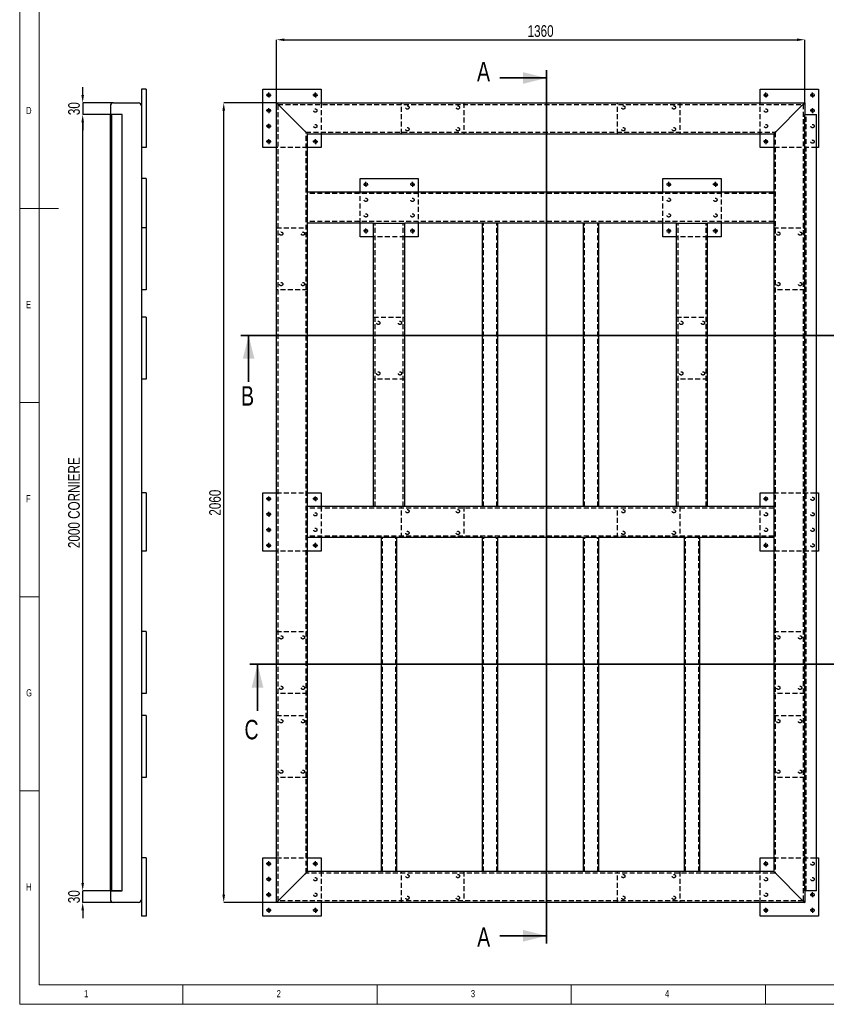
# Model space of a CAD drawing. Header units: millimetres. Extents: x 5 to 589, y 5 to 415.
# Tile 1 of 15: x 5 to 213, y 5 to 259. Entities that reach past the tile are written whole.
import ezdxf

# ---------------------------------------------------------------- set-up
doc = ezdxf.new("R2010")
doc.units = ezdxf.units.MM
doc.header["$PDSIZE"] = -1
doc.linetypes.add('CENTERX2', pattern=[20.32, 12.7, -2.54, 2.54, -2.54])
doc.linetypes.add('HIDDEN', pattern=[1.905, 1.27, -0.635])
for name, color, linetype in [('COTES', 1, 'Continuous'), ('NOTES', 6, 'Continuous'), ('TRAIT-MIXTES', 3, 'CENTERX2'), ('TRAIT-TIRET', 2, 'HIDDEN')]:
    doc.layers.add(name, color=color, linetype=linetype)
doc.layers.add('TRAIT-FORT', color=4, linetype='Continuous', lineweight=25)
doc.styles.add('SLDTEXTSTYLE0', font='TXT', dxfattribs={"width": 0.75})
doc.dimstyles.new('SLDDIMSTYLE0', dxfattribs={"dimtxt": 3, "dimasz": 2, "dimexe": 0, "dimexo": 0.0625, "dimgap": 0.75, "dimtad": 1, "dimlfac": 10, "dimrnd": 1e-09, "dimzin": 12, "dimdsep": 46, "dimtxsty": 'SLDTEXTSTYLE0', "dimsah": 1, "dimcen": 0.09, "dimadec": 0, "dimazin": 3, "dimtfac": 1, "dimtofl": 0, "dimtmove": 0, "dimatfit": 3, "dimfxl": 1, "dimfrac": 2, "dimtolj": 1, "dimtzin": 12, "dimarcsym": 0})
doc.dimstyles.new('SLDDIMSTYLE3', dxfattribs={"dimtxt": 3, "dimasz": 2, "dimexe": 0, "dimexo": 0.0625, "dimgap": 0.75, "dimtad": 1, "dimlfac": 10, "dimrnd": 1e-09, "dimzin": 12, "dimdsep": 46, "dimtxsty": 'SLDTEXTSTYLE0', "dimsah": 1, "dimcen": 0.09, "dimadec": 0, "dimazin": 3, "dimtfac": 1, "dimtmove": 0, "dimatfit": 0, "dimfxl": 1, "dimfrac": 2, "dimtolj": 1, "dimtzin": 12, "dimarcsym": 0})

# ---------------------------------------------------------------- blocks, each defined once
blk = doc.blocks.new('_D')
at = {"layer": 'COTES', "color": 0, "lineweight": -2, "transparency": 16777216}
for p, q in [((71.11, 237.29), (71.11, 253.47)), ((73.11, 253.47), (205.11, 253.47)), ((207.11, 237.29), (207.11, 253.47))]:
    blk.add_line(p, q, dxfattribs=at)
at = {"layer": 'COTES', "color": 0, "transparency": 16777216}
for points in [[(73.11, 253.81), (73.11, 253.14), (71.11, 253.47)], [(205.11, 253.81), (205.11, 253.14), (207.11, 253.47)]]:
    blk.add_solid(points, dxfattribs=at)
at = {"layer": 'Defpoints', "color": 0, "transparency": 16777216}
for p in [(207.11, 253.47), (71.11, 237.22), (207.11, 237.22)]:
    blk.add_point(p, dxfattribs=at)
at = {"layer": 'COTES', "color": 0, "transparency": 16777216, "insert": (139.11, 257.22), "char_height": 3, "attachment_point": 2, "style": 'SLDTEXTSTYLE0'}
blk.add_mtext('\\A1;1360', dxfattribs=at)
blk = doc.blocks.new('_D_1')
at = {"layer": 'COTES', "color": 0, "lineweight": -2, "transparency": 16777216}
for p, q in [((71.05, 237.22), (57.53, 237.22)), ((57.53, 33.22), (57.53, 235.22)), ((71.05, 31.22), (57.53, 31.22))]:
    blk.add_line(p, q, dxfattribs=at)
at = {"layer": 'COTES', "color": 0, "transparency": 16777216}
for points in [[(57.19, 235.22), (57.86, 235.22), (57.53, 237.22)], [(57.19, 33.22), (57.86, 33.22), (57.53, 31.22)]]:
    blk.add_solid(points, dxfattribs=at)
at = {"layer": 'Defpoints', "color": 0, "transparency": 16777216}
for p in [(57.53, 237.22), (71.11, 237.22), (71.11, 31.22)]:
    blk.add_point(p, dxfattribs=at)
at = {"layer": 'COTES', "color": 0, "transparency": 16777216, "insert": (53.78, 134.22), "char_height": 3, "attachment_point": 2, "rotation": 90, "style": 'SLDTEXTSTYLE0'}
blk.add_mtext('\\A1;2060', dxfattribs=at)
blk = doc.blocks.new('SW_CENTERMARKSYMBOL_0')
at = {"layer": 'TRAIT-MIXTES', "color": 0}
for p, q in [((-0.4, 0), (-0.625, 0)), ((0, 0), (-0.2, 0)), ((0, 0.4), (0, 0.625)), ((0, 0), (0, 0.2)), ((0, 0), (0, -0.2)), ((0, 0), (0.2, 0)), ((0.4, 0), (0.625, 0)), ((0, -0.4), (0, -0.625))]:
    blk.add_line(p, q, dxfattribs=at)
blk = doc.blocks.new('SW_CENTERMARKSYMBOL_1')
at = {"layer": 'TRAIT-MIXTES', "color": 0}
for p, q in [((-0.4, 0), (-0.625, 0)), ((0, 0), (-0.2, 0)), ((0, 0.4), (0, 0.625)), ((0, 0), (0, 0.2)), ((0, 0), (0, -0.2)), ((0, 0), (0.2, 0)), ((0.4, 0), (0.625, 0)), ((0, -0.4), (0, -0.625))]:
    blk.add_line(p, q, dxfattribs=at)
blk = doc.blocks.new('SW_CENTERMARKSYMBOL_2')
at = {"layer": 'TRAIT-MIXTES', "color": 0}
for p, q in [((-0.4, 0), (-0.625, 0)), ((0, 0), (-0.2, 0)), ((0, 0.4), (0, 0.625)), ((0, 0), (0, 0.2)), ((0, 0), (0, -0.2)), ((0, 0), (0.2, 0)), ((0.4, 0), (0.625, 0)), ((0, -0.4), (0, -0.625))]:
    blk.add_line(p, q, dxfattribs=at)
blk = doc.blocks.new('SW_CENTERMARKSYMBOL_3')
at = {"layer": 'TRAIT-MIXTES', "color": 0}
for p, q in [((-0.4, 0), (-0.625, 0)), ((0, 0), (-0.2, 0)), ((0, 0.4), (0, 0.625)), ((0, 0), (0, 0.2)), ((0, 0), (0, -0.2)), ((0, 0), (0.2, 0)), ((0.4, 0), (0.625, 0)), ((0, -0.4), (0, -0.625))]:
    blk.add_line(p, q, dxfattribs=at)
blk = doc.blocks.new('SW_CENTERMARKSYMBOL_4')
at = {"layer": 'TRAIT-MIXTES', "color": 0}
for p, q in [((-0.4, 0), (-0.625, 0)), ((0, 0), (-0.2, 0)), ((0, 0.4), (0, 0.625)), ((0, 0), (0, 0.2)), ((0, 0), (0, -0.2)), ((0, 0), (0.2, 0)), ((0.4, 0), (0.625, 0)), ((0, -0.4), (0, -0.625))]:
    blk.add_line(p, q, dxfattribs=at)
blk = doc.blocks.new('SW_CENTERMARKSYMBOL_5')
at = {"layer": 'TRAIT-MIXTES', "color": 0}
for p, q in [((-0.4, 0), (-0.625, 0)), ((0, 0), (-0.2, 0)), ((0, 0.4), (0, 0.625)), ((0, 0), (0, 0.2)), ((0, 0), (0, -0.2)), ((0, 0), (0.2, 0)), ((0.4, 0), (0.625, 0)), ((0, -0.4), (0, -0.625))]:
    blk.add_line(p, q, dxfattribs=at)
blk = doc.blocks.new('SW_CENTERMARKSYMBOL_6')
at = {"layer": 'TRAIT-MIXTES', "color": 0}
for p, q in [((-0.4, 0), (-0.625, 0)), ((0, 0), (-0.2, 0)), ((0, 0.4), (0, 0.625)), ((0, 0), (0, 0.2)), ((0, 0), (0, -0.2)), ((0, 0), (0.2, 0)), ((0.4, 0), (0.625, 0)), ((0, -0.4), (0, -0.625))]:
    blk.add_line(p, q, dxfattribs=at)
blk = doc.blocks.new('SW_CENTERMARKSYMBOL_7')
at = {"layer": 'TRAIT-MIXTES', "color": 0}
for p, q in [((-0.4, 0), (-0.625, 0)), ((0, 0), (-0.2, 0)), ((0, 0.4), (0, 0.625)), ((0, 0), (0, 0.2)), ((0, 0), (0, -0.2)), ((0, 0), (0.2, 0)), ((0.4, 0), (0.625, 0)), ((0, -0.4), (0, -0.625))]:
    blk.add_line(p, q, dxfattribs=at)
blk = doc.blocks.new('SW_CENTERMARKSYMBOL_8')
at = {"layer": 'TRAIT-MIXTES', "color": 0}
for p, q in [((-0.4, 0), (-0.625, 0)), ((0, 0), (-0.2, 0)), ((0, 0.4), (0, 0.625)), ((0, 0), (0, 0.2)), ((0, 0), (0, -0.2)), ((0, 0), (0.2, 0)), ((0.4, 0), (0.625, 0)), ((0, -0.4), (0, -0.625))]:
    blk.add_line(p, q, dxfattribs=at)
blk = doc.blocks.new('SW_CENTERMARKSYMBOL_9')
at = {"layer": 'TRAIT-MIXTES', "color": 0}
for p, q in [((-0.4, 0), (-0.625, 0)), ((0, 0), (-0.2, 0)), ((0, 0.4), (0, 0.625)), ((0, 0), (0, 0.2)), ((0, 0), (0, -0.2)), ((0, 0), (0.2, 0)), ((0.4, 0), (0.625, 0)), ((0, -0.4), (0, -0.625))]:
    blk.add_line(p, q, dxfattribs=at)
blk = doc.blocks.new('SW_CENTERMARKSYMBOL_10')
at = {"layer": 'TRAIT-MIXTES', "color": 0}
for p, q in [((-0.4, 0), (-0.625, 0)), ((0, 0), (-0.2, 0)), ((0, 0.4), (0, 0.625)), ((0, 0), (0, 0.2)), ((0, 0), (0, -0.2)), ((0, 0), (0.2, 0)), ((0.4, 0), (0.625, 0)), ((0, -0.4), (0, -0.625))]:
    blk.add_line(p, q, dxfattribs=at)
blk = doc.blocks.new('SW_CENTERMARKSYMBOL_11')
at = {"layer": 'TRAIT-MIXTES', "color": 0}
for p, q in [((-0.4, 0), (-0.625, 0)), ((0, 0), (-0.2, 0)), ((0, 0.4), (0, 0.625)), ((0, 0), (0, 0.2)), ((0, 0), (0, -0.2)), ((0, 0), (0.2, 0)), ((0.4, 0), (0.625, 0)), ((0, -0.4), (0, -0.625))]:
    blk.add_line(p, q, dxfattribs=at)
blk = doc.blocks.new('SW_CENTERMARKSYMBOL_12')
at = {"layer": 'TRAIT-MIXTES', "color": 0}
for p, q in [((-0.4, 0), (-0.625, 0)), ((0, 0), (-0.2, 0)), ((0, 0.4), (0, 0.625)), ((0, 0), (0, 0.2)), ((0, 0), (0, -0.2)), ((0, 0), (0.2, 0)), ((0.4, 0), (0.625, 0)), ((0, -0.4), (0, -0.625))]:
    blk.add_line(p, q, dxfattribs=at)
blk = doc.blocks.new('SW_CENTERMARKSYMBOL_13')
at = {"layer": 'TRAIT-MIXTES', "color": 0}
for p, q in [((-0.4, 0), (-0.625, 0)), ((0, 0), (-0.2, 0)), ((0, 0.4), (0, 0.625)), ((0, 0), (0, 0.2)), ((0, 0), (0, -0.2)), ((0, 0), (0.2, 0)), ((0.4, 0), (0.625, 0)), ((0, -0.4), (0, -0.625))]:
    blk.add_line(p, q, dxfattribs=at)
blk = doc.blocks.new('SW_CENTERMARKSYMBOL_14')
at = {"layer": 'TRAIT-MIXTES', "color": 0}
for p, q in [((-0.4, 0), (-0.625, 0)), ((0, 0), (-0.2, 0)), ((0, 0.4), (0, 0.625)), ((0, 0), (0, 0.2)), ((0, 0), (0, -0.2)), ((0, 0), (0.2, 0)), ((0.4, 0), (0.625, 0)), ((0, -0.4), (0, -0.625))]:
    blk.add_line(p, q, dxfattribs=at)
blk = doc.blocks.new('SW_CENTERMARKSYMBOL_15')
at = {"layer": 'TRAIT-MIXTES', "color": 0}
for p, q in [((-0.4, 0), (-0.625, 0)), ((0, 0), (-0.2, 0)), ((0, 0.4), (0, 0.625)), ((0, 0), (0, 0.2)), ((0, 0), (0, -0.2)), ((0, 0), (0.2, 0)), ((0.4, 0), (0.625, 0)), ((0, -0.4), (0, -0.625))]:
    blk.add_line(p, q, dxfattribs=at)
blk = doc.blocks.new('SW_CENTERMARKSYMBOL_16')
at = {"layer": 'TRAIT-MIXTES', "color": 0}
for p, q in [((-0.4, 0), (-0.625, 0)), ((0, 0), (-0.2, 0)), ((0, 0.4), (0, 0.625)), ((0, 0), (0, 0.2)), ((0, 0), (0, -0.2)), ((0, 0), (0.2, 0)), ((0.4, 0), (0.625, 0)), ((0, -0.4), (0, -0.625))]:
    blk.add_line(p, q, dxfattribs=at)
blk = doc.blocks.new('SW_CENTERMARKSYMBOL_17')
at = {"layer": 'TRAIT-MIXTES', "color": 0}
for p, q in [((-0.4, 0), (-0.625, 0)), ((0, 0), (-0.2, 0)), ((0, 0.4), (0, 0.625)), ((0, 0), (0, 0.2)), ((0, 0), (0, -0.2)), ((0, 0), (0.2, 0)), ((0.4, 0), (0.625, 0)), ((0, -0.4), (0, -0.625))]:
    blk.add_line(p, q, dxfattribs=at)
blk = doc.blocks.new('SW_CENTERMARKSYMBOL_18')
at = {"layer": 'TRAIT-MIXTES', "color": 0}
for p, q in [((-0.4, 0), (-0.625, 0)), ((0, 0), (-0.2, 0)), ((0, 0.4), (0, 0.625)), ((0, 0), (0, 0.2)), ((0, 0), (0, -0.2)), ((0, 0), (0.2, 0)), ((0.4, 0), (0.625, 0)), ((0, -0.4), (0, -0.625))]:
    blk.add_line(p, q, dxfattribs=at)
blk = doc.blocks.new('SW_CENTERMARKSYMBOL_19')
at = {"layer": 'TRAIT-MIXTES', "color": 0}
for p, q in [((-0.4, 0), (-0.625, 0)), ((0, 0), (-0.2, 0)), ((0, 0.4), (0, 0.625)), ((0, 0), (0, 0.2)), ((0, 0), (0, -0.2)), ((0, 0), (0.2, 0)), ((0.4, 0), (0.625, 0)), ((0, -0.4), (0, -0.625))]:
    blk.add_line(p, q, dxfattribs=at)
blk = doc.blocks.new('SW_CENTERMARKSYMBOL_20')
at = {"layer": 'TRAIT-MIXTES', "color": 0}
for p, q in [((-0.4, 0), (-0.625, 0)), ((0, 0), (-0.2, 0)), ((0, 0.4), (0, 0.625)), ((0, 0), (0, 0.2)), ((0, 0), (0, -0.2)), ((0, 0), (0.2, 0)), ((0.4, 0), (0.625, 0)), ((0, -0.4), (0, -0.625))]:
    blk.add_line(p, q, dxfattribs=at)
blk = doc.blocks.new('SW_CENTERMARKSYMBOL_21')
at = {"layer": 'TRAIT-MIXTES', "color": 0}
for p, q in [((-0.4, 0), (-0.625, 0)), ((0, 0), (-0.2, 0)), ((0, 0.4), (0, 0.625)), ((0, 0), (0, 0.2)), ((0, 0), (0, -0.2)), ((0, 0), (0.2, 0)), ((0.4, 0), (0.625, 0)), ((0, -0.4), (0, -0.625))]:
    blk.add_line(p, q, dxfattribs=at)
blk = doc.blocks.new('SW_CENTERMARKSYMBOL_22')
at = {"layer": 'TRAIT-MIXTES', "color": 0}
for p, q in [((-0.4, 0), (-0.625, 0)), ((0, 0), (-0.2, 0)), ((0, 0.4), (0, 0.625)), ((0, 0), (0, 0.2)), ((0, 0), (0, -0.2)), ((0, 0), (0.2, 0)), ((0.4, 0), (0.625, 0)), ((0, -0.4), (0, -0.625))]:
    blk.add_line(p, q, dxfattribs=at)
blk = doc.blocks.new('SW_CENTERMARKSYMBOL_23')
at = {"layer": 'TRAIT-MIXTES', "color": 0}
for p, q in [((-0.4, 0), (-0.625, 0)), ((0, 0), (-0.2, 0)), ((0, 0.4), (0, 0.625)), ((0, 0), (0, 0.2)), ((0, 0), (0, -0.2)), ((0, 0), (0.2, 0)), ((0.4, 0), (0.625, 0)), ((0, -0.4), (0, -0.625))]:
    blk.add_line(p, q, dxfattribs=at)
blk = doc.blocks.new('SW_CENTERMARKSYMBOL_24')
at = {"layer": 'TRAIT-MIXTES', "color": 0}
for p, q in [((-0.4, 0), (-0.625, 0)), ((0, 0), (-0.2, 0)), ((0, 0.4), (0, 0.625)), ((0, 0), (0, 0.2)), ((0, 0), (0, -0.2)), ((0, 0), (0.2, 0)), ((0.4, 0), (0.625, 0)), ((0, -0.4), (0, -0.625))]:
    blk.add_line(p, q, dxfattribs=at)
blk = doc.blocks.new('SW_CENTERMARKSYMBOL_25')
at = {"layer": 'TRAIT-MIXTES', "color": 0}
for p, q in [((-0.4, 0), (-0.625, 0)), ((0, 0), (-0.2, 0)), ((0, 0.4), (0, 0.625)), ((0, 0), (0, 0.2)), ((0, 0), (0, -0.2)), ((0, 0), (0.2, 0)), ((0.4, 0), (0.625, 0)), ((0, -0.4), (0, -0.625))]:
    blk.add_line(p, q, dxfattribs=at)
blk = doc.blocks.new('SW_CENTERMARKSYMBOL_26')
at = {"layer": 'TRAIT-MIXTES', "color": 0}
for p, q in [((-0.4, 0), (-0.625, 0)), ((0, 0), (-0.2, 0)), ((0, 0.4), (0, 0.625)), ((0, 0), (0, 0.2)), ((0, 0), (0, -0.2)), ((0, 0), (0.2, 0)), ((0.4, 0), (0.625, 0)), ((0, -0.4), (0, -0.625))]:
    blk.add_line(p, q, dxfattribs=at)
blk = doc.blocks.new('SW_CENTERMARKSYMBOL_27')
at = {"layer": 'TRAIT-MIXTES', "color": 0}
for p, q in [((-0.4, 0), (-0.625, 0)), ((0, 0), (-0.2, 0)), ((0, 0.4), (0, 0.625)), ((0, 0), (0, 0.2)), ((0, 0), (0, -0.2)), ((0, 0), (0.2, 0)), ((0.4, 0), (0.625, 0)), ((0, -0.4), (0, -0.625))]:
    blk.add_line(p, q, dxfattribs=at)
blk = doc.blocks.new('SW_CENTERMARKSYMBOL_28')
at = {"layer": 'TRAIT-MIXTES', "color": 0}
for p, q in [((-0.4, 0), (-0.625, 0)), ((0, 0), (-0.2, 0)), ((0, 0.4), (0, 0.625)), ((0, 0), (0, 0.2)), ((0, 0), (0, -0.2)), ((0, 0), (0.2, 0)), ((0.4, 0), (0.625, 0)), ((0, -0.4), (0, -0.625))]:
    blk.add_line(p, q, dxfattribs=at)
blk = doc.blocks.new('SW_CENTERMARKSYMBOL_29')
at = {"layer": 'TRAIT-MIXTES', "color": 0}
for p, q in [((-0.4, 0), (-0.625, 0)), ((0, 0), (-0.2, 0)), ((0, 0.4), (0, 0.625)), ((0, 0), (0, 0.2)), ((0, 0), (0, -0.2)), ((0, 0), (0.2, 0)), ((0.4, 0), (0.625, 0)), ((0, -0.4), (0, -0.625))]:
    blk.add_line(p, q, dxfattribs=at)
blk = doc.blocks.new('SW_CENTERMARKSYMBOL_30')
at = {"layer": 'TRAIT-MIXTES', "color": 0}
for p, q in [((-0.4, 0), (-0.625, 0)), ((0, 0), (-0.2, 0)), ((0, 0.4), (0, 0.625)), ((0, 0), (0, 0.2)), ((0, 0), (0, -0.2)), ((0, 0), (0.2, 0)), ((0.4, 0), (0.625, 0)), ((0, -0.4), (0, -0.625))]:
    blk.add_line(p, q, dxfattribs=at)
blk = doc.blocks.new('SW_CENTERMARKSYMBOL_31')
at = {"layer": 'TRAIT-MIXTES', "color": 0}
for p, q in [((-0.4, 0), (-0.625, 0)), ((0, 0), (-0.2, 0)), ((0, 0.4), (0, 0.625)), ((0, 0), (0, 0.2)), ((0, 0), (0, -0.2)), ((0, 0), (0.2, 0)), ((0.4, 0), (0.625, 0)), ((0, -0.4), (0, -0.625))]:
    blk.add_line(p, q, dxfattribs=at)
blk = doc.blocks.new('SW_CENTERMARKSYMBOL_32')
at = {"layer": 'TRAIT-MIXTES', "color": 0}
for p, q in [((-0.4, 0), (-0.625, 0)), ((0, 0), (-0.2, 0)), ((0, 0.4), (0, 0.625)), ((0, 0), (0, 0.2)), ((0, 0), (0, -0.2)), ((0, 0), (0.2, 0)), ((0.4, 0), (0.625, 0)), ((0, -0.4), (0, -0.625))]:
    blk.add_line(p, q, dxfattribs=at)
blk = doc.blocks.new('SW_CENTERMARKSYMBOL_33')
at = {"layer": 'TRAIT-MIXTES', "color": 0}
for p, q in [((-0.4, 0), (-0.625, 0)), ((0, 0), (-0.2, 0)), ((0, 0.4), (0, 0.625)), ((0, 0), (0, 0.2)), ((0, 0), (0, -0.2)), ((0, 0), (0.2, 0)), ((0.4, 0), (0.625, 0)), ((0, -0.4), (0, -0.625))]:
    blk.add_line(p, q, dxfattribs=at)
blk = doc.blocks.new('SW_CENTERMARKSYMBOL_34')
at = {"layer": 'TRAIT-MIXTES', "color": 0}
for p, q in [((-0.4, 0), (-0.625, 0)), ((0, 0), (-0.2, 0)), ((0, 0.4), (0, 0.625)), ((0, 0), (0, 0.2)), ((0, 0), (0, -0.2)), ((0, 0), (0.2, 0)), ((0.4, 0), (0.625, 0)), ((0, -0.4), (0, -0.625))]:
    blk.add_line(p, q, dxfattribs=at)
blk = doc.blocks.new('SW_CENTERMARKSYMBOL_35')
at = {"layer": 'TRAIT-MIXTES', "color": 0}
for p, q in [((-0.4, 0), (-0.625, 0)), ((0, 0), (-0.2, 0)), ((0, 0.4), (0, 0.625)), ((0, 0), (0, 0.2)), ((0, 0), (0, -0.2)), ((0, 0), (0.2, 0)), ((0.4, 0), (0.625, 0)), ((0, -0.4), (0, -0.625))]:
    blk.add_line(p, q, dxfattribs=at)
blk = doc.blocks.new('_D_62')
at = {"layer": 'COTES', "color": 0, "lineweight": -2, "transparency": 16777216}
for p, q in [((31.04, 234.22), (21.22, 234.22)), ((21.22, 36.22), (21.22, 232.22)), ((31.04, 34.22), (21.22, 34.22))]:
    blk.add_line(p, q, dxfattribs=at)
at = {"layer": 'COTES', "color": 0, "transparency": 16777216}
for points in [[(20.88, 232.22), (21.55, 232.22), (21.22, 234.22)], [(20.88, 36.22), (21.55, 36.22), (21.22, 34.22)]]:
    blk.add_solid(points, dxfattribs=at)
at = {"layer": 'Defpoints', "color": 0, "transparency": 16777216}
for p in [(21.22, 234.22), (31.1, 234.22), (31.1, 34.22)]:
    blk.add_point(p, dxfattribs=at)
at = {"layer": 'COTES', "color": 0, "transparency": 16777216, "insert": (17.47, 134.22), "char_height": 3, "attachment_point": 2, "rotation": 90, "style": 'SLDTEXTSTYLE0'}
blk.add_mtext('\\A1;2000 CORNIERE', dxfattribs=at)
blk = doc.blocks.new('_D_63')
at = {"layer": 'COTES', "color": 0, "lineweight": -2, "transparency": 16777216}
for p, q in [((21.22, 239.22), (21.22, 241.22)), ((29.09, 237.22), (21.22, 237.22)), ((21.22, 237.22), (21.22, 234.22)), ((28.44, 234.22), (21.22, 234.22)), ((21.22, 232.22), (21.22, 230.22))]:
    blk.add_line(p, q, dxfattribs=at)
at = {"layer": 'COTES', "color": 0, "transparency": 16777216}
for points in [[(20.88, 239.22), (21.55, 239.22), (21.22, 237.22)], [(20.88, 232.22), (21.55, 232.22), (21.22, 234.22)]]:
    blk.add_solid(points, dxfattribs=at)
at = {"layer": 'Defpoints', "color": 0, "transparency": 16777216}
for p in [(29.15, 237.22), (21.22, 234.22), (28.5, 234.22)]:
    blk.add_point(p, dxfattribs=at)
at = {"layer": 'COTES', "color": 0, "transparency": 16777216, "insert": (17.47, 235.72), "char_height": 3, "attachment_point": 2, "rotation": 90, "style": 'SLDTEXTSTYLE0'}
blk.add_mtext('\\A1;30', dxfattribs=at)
blk = doc.blocks.new('_D_64')
at = {"layer": 'COTES', "color": 0, "lineweight": -2, "transparency": 16777216}
for p, q in [((21.22, 36.22), (21.22, 38.22)), ((28.44, 34.22), (21.22, 34.22)), ((21.22, 31.22), (21.22, 34.22)), ((29.09, 31.22), (21.22, 31.22)), ((21.22, 29.22), (21.22, 27.22))]:
    blk.add_line(p, q, dxfattribs=at)
at = {"layer": 'COTES', "color": 0, "transparency": 16777216}
for points in [[(20.88, 36.22), (21.55, 36.22), (21.22, 34.22)], [(20.88, 29.22), (21.55, 29.22), (21.22, 31.22)]]:
    blk.add_solid(points, dxfattribs=at)
at = {"layer": 'Defpoints', "color": 0, "transparency": 16777216}
for p in [(21.22, 34.22), (28.5, 34.22), (29.15, 31.22)]:
    blk.add_point(p, dxfattribs=at)
at = {"layer": 'COTES', "color": 0, "transparency": 16777216, "insert": (17.47, 32.72), "char_height": 3, "attachment_point": 2, "rotation": 90, "style": 'SLDTEXTSTYLE0'}
blk.add_mtext('\\A1;30', dxfattribs=at)

msp = doc.modelspace()

# ---------------------------------------------------------------- linework, layer by layer
at = {"lineweight": 18}
for p, q in [((5, 415), (5, 5)), ((10, 410), (10, 10)), ((5, 210), (15, 210)), ((10, 160), (5, 160)), ((5, 110), (10, 110)), ((10, 60), (5, 60)), ((10, 10), (584, 10)), ((47, 5), (47, 10)), ((97, 10), (97, 5)), ((147, 5), (147, 10)), ((197, 10), (197, 5)), ((5, 5), (589, 5))]:
    msp.add_line(p, q, dxfattribs=at)
at = {"lineweight": 35}
for p, q in [((128.6155, 243.6219), (140.6155, 243.6219)), ((140.6155, 245.6219), (140.6155, 20.6546)), ((217.3368, 177.3246), (61.9379, 177.3246)), ((63.9379, 165.3246), (63.9379, 177.3246)), ((220.4315, 92.6092), (64.2339, 92.6092)), ((66.2339, 80.6092), (66.2339, 92.6092)), ((128.6155, 22.6546), (140.6155, 22.6546))]:
    msp.add_line(p, q, dxfattribs=at)
for points in [[(140.6155, 243.6219), (134.6155, 245.1219), (134.6155, 242.1219)], [(63.9379, 177.3246), (62.4379, 171.3246), (65.4379, 171.3246)], [(66.2339, 92.6092), (64.7339, 86.6092), (67.7339, 86.6092)], [(140.6155, 22.6546), (134.6155, 24.1546), (134.6155, 21.1546)]]:
    msp.add_solid(points, dxfattribs=at)
at = {"layer": 'TRAIT-FORT', "lineweight": 25}
for p, q in [((36.351, 240.7238), (36.351, 225.7238)), ((37.551, 240.7238), (36.351, 240.7238)), ((37.551, 240.7238), (37.551, 225.7238)), ((67.6147, 225.7236), (67.6147, 240.7237)), ((67.6147, 240.7237), (82.6147, 240.7237)), ((82.6147, 240.7237), (82.6147, 237.2241)), ((195.6147, 237.2241), (195.6147, 240.7237)), ((195.6147, 240.7237), (210.6148, 240.7237)), ((210.6148, 240.7237), (210.6148, 225.7236)), ((28.351, 236.4238), (28.351, 234.2238)), ((29.151, 237.2238), (35.551, 237.2238)), ((71.1147, 237.2241), (207.1147, 237.2241)), ((71.1147, 31.2236), (71.1147, 237.2241)), ((78.3148, 230.0235), (71.9148, 236.4238)), ((199.9147, 230.0235), (206.3147, 236.4238)), ((207.1147, 237.2241), (207.1147, 234.2235)), ((28.351, 34.2238), (28.351, 234.2238)), ((28.501, 234.2238), (28.351, 234.2238)), ((28.751, 234.2238), (28.501, 234.2238)), ((28.751, 34.2238), (28.751, 234.2238)), ((29.251, 234.2238), (28.751, 234.2238)), ((31.101, 234.2238), (29.251, 234.2238)), ((31.351, 234.2238), (31.101, 234.2238)), ((31.351, 34.2238), (31.351, 234.2238)), ((207.1147, 234.2235), (210.1148, 234.2235)), ((207.1147, 34.2235), (207.1147, 234.2235)), ((210.1148, 34.2235), (210.1148, 234.2235)), ((79.1147, 229.2239), (199.1147, 229.2239)), ((79.1147, 214.2238), (79.1147, 229.2239)), ((82.6147, 229.2239), (82.6147, 225.7236)), ((195.6147, 225.7236), (195.6147, 229.2239)), ((199.1147, 229.2239), (199.1147, 214.2238)), ((36.351, 225.7238), (36.351, 205.0238)), ((37.551, 225.7238), (36.351, 225.7238)), ((71.1147, 225.7236), (67.6147, 225.7236)), ((82.6147, 225.7236), (79.1147, 225.7236)), ((199.1147, 225.7236), (195.6147, 225.7236)), ((210.6148, 225.7236), (210.1148, 225.7236)), ((37.551, 217.7238), (36.351, 217.7238)), ((37.551, 217.7238), (37.551, 205.0238)), ((92.6147, 214.2238), (92.6147, 217.7242)), ((92.6147, 217.7242), (107.6147, 217.7242)), ((107.6147, 217.7242), (107.6147, 214.2238)), ((170.6147, 214.2238), (170.6147, 217.7242)), ((170.6147, 217.7242), (185.6148, 217.7242)), ((185.6148, 217.7242), (185.6148, 214.2238)), ((199.1147, 214.2238), (79.1147, 214.2238)), ((79.1147, 213.4235), (79.1147, 214.2238)), ((79.1147, 207.0239), (79.1147, 213.4235)), ((199.1147, 214.2238), (199.1147, 213.4235)), ((199.1147, 213.4235), (199.1147, 207.0239)), ((79.1147, 206.2236), (79.1147, 207.0239)), ((96.1147, 206.2236), (79.1147, 206.2236)), ((79.1147, 133.224), (79.1147, 206.2236)), ((92.6147, 202.724), (92.6147, 206.2236)), ((96.1147, 133.224), (96.1147, 206.2236)), ((96.1147, 206.2236), (96.9148, 206.2236)), ((96.9148, 206.2236), (103.3148, 206.2236)), ((103.3148, 206.2236), (104.1147, 206.2236)), ((104.1147, 133.224), (104.1147, 206.2236)), ((124.1147, 206.2236), (104.1147, 206.2236)), ((107.6147, 206.2236), (107.6147, 202.724)), ((124.1147, 133.224), (124.1147, 206.2236)), ((124.7148, 206.2236), (124.1147, 206.2236)), ((127.5147, 206.2236), (124.7148, 206.2236)), ((128.1147, 206.2236), (127.5147, 206.2236)), ((150.1147, 206.2236), (128.1147, 206.2236)), ((128.1147, 133.224), (128.1147, 206.2236)), ((150.1147, 133.224), (150.1147, 206.2236)), ((150.7148, 206.2236), (150.1147, 206.2236)), ((153.5148, 206.2236), (150.7148, 206.2236)), ((154.1147, 206.2236), (153.5148, 206.2236)), ((174.1147, 206.2236), (154.1147, 206.2236)), ((154.1147, 133.224), (154.1147, 206.2236)), ((170.6147, 202.724), (170.6147, 206.2236)), ((174.1147, 133.224), (174.1147, 206.2236)), ((174.1147, 206.2236), (174.9147, 206.2236)), ((174.9147, 206.2236), (181.3147, 206.2236)), ((181.3147, 206.2236), (182.1147, 206.2236)), ((182.1147, 133.224), (182.1147, 206.2236)), ((199.1147, 206.2236), (182.1147, 206.2236)), ((185.6148, 206.2236), (185.6148, 202.724)), ((199.1147, 207.0239), (199.1147, 206.2236)), ((199.1147, 206.2236), (199.1147, 133.224)), ((36.351, 205.0238), (36.351, 189.0238)), ((37.551, 205.0238), (36.351, 205.0238)), ((37.551, 205.0238), (37.551, 189.0238)), ((96.1147, 202.724), (92.6147, 202.724)), ((107.6147, 202.724), (104.1147, 202.724)), ((174.1147, 202.724), (170.6147, 202.724)), ((185.6148, 202.724), (182.1147, 202.724)), ((36.351, 189.0238), (36.351, 136.7238)), ((37.551, 189.0238), (36.351, 189.0238)), ((37.551, 182.0238), (36.351, 182.0238)), ((37.551, 182.0238), (37.551, 166.0238)), ((37.551, 166.0238), (36.351, 166.0238)), ((37.551, 136.7238), (36.351, 136.7238)), ((36.351, 136.7238), (36.351, 121.7238)), ((37.551, 136.7238), (37.551, 121.7238)), ((67.6147, 121.7235), (67.6147, 136.7236)), ((67.6147, 136.7236), (71.1147, 136.7236)), ((79.1147, 136.7236), (82.6147, 136.7236)), ((82.6147, 136.7236), (82.6147, 133.224)), ((195.6147, 136.7236), (199.1147, 136.7236)), ((195.6147, 133.224), (195.6147, 136.7236)), ((210.1148, 136.7236), (210.6148, 136.7236)), ((210.6148, 136.7236), (210.6148, 121.7235)), ((96.1147, 133.224), (79.1147, 133.224)), ((79.1147, 132.4237), (79.1147, 133.224)), ((79.1147, 126.0242), (79.1147, 132.4237)), ((96.9148, 133.224), (96.1147, 133.224)), ((103.3148, 133.224), (96.9148, 133.224)), ((104.1147, 133.224), (103.3148, 133.224)), ((124.1147, 133.224), (104.1147, 133.224)), ((124.7148, 133.224), (124.1147, 133.224)), ((127.5147, 133.224), (124.7148, 133.224)), ((128.1147, 133.224), (127.5147, 133.224)), ((150.1147, 133.224), (128.1147, 133.224)), ((150.7148, 133.224), (150.1147, 133.224)), ((153.5148, 133.224), (150.7148, 133.224)), ((154.1147, 133.224), (153.5148, 133.224)), ((174.1147, 133.224), (154.1147, 133.224)), ((174.9147, 133.224), (174.1147, 133.224)), ((181.3147, 133.224), (174.9147, 133.224)), ((182.1147, 133.224), (181.3147, 133.224)), ((199.1147, 133.224), (182.1147, 133.224)), ((199.1147, 133.224), (199.1147, 132.4237)), ((199.1147, 132.4237), (199.1147, 126.0242)), ((79.1147, 125.2239), (79.1147, 126.0242)), ((98.1148, 125.2239), (79.1147, 125.2239)), ((79.1147, 39.2238), (79.1147, 125.2239)), ((82.6147, 125.2239), (82.6147, 121.7235)), ((98.1148, 39.2238), (98.1148, 125.2239)), ((98.7147, 125.2239), (98.1148, 125.2239)), ((101.5147, 125.2239), (98.7147, 125.2239)), ((102.1148, 125.2239), (101.5147, 125.2239)), ((124.1147, 125.2239), (102.1148, 125.2239)), ((102.1148, 39.2238), (102.1148, 125.2239)), ((124.1147, 39.2238), (124.1147, 125.2239)), ((124.1147, 125.2239), (124.7148, 125.2239)), ((127.5147, 125.2239), (124.7148, 125.2239)), ((127.5147, 125.2239), (128.1147, 125.2239)), ((150.1147, 125.2239), (128.1147, 125.2239)), ((128.1147, 39.2238), (128.1147, 125.2239)), ((150.1147, 39.2238), (150.1147, 125.2239)), ((150.1147, 125.2239), (150.7148, 125.2239)), ((153.5148, 125.2239), (150.7148, 125.2239)), ((153.5148, 125.2239), (154.1147, 125.2239)), ((176.1147, 125.2239), (154.1147, 125.2239)), ((154.1147, 39.2238), (154.1147, 125.2239)), ((176.1147, 39.2238), (176.1147, 125.2239)), ((176.7147, 125.2239), (176.1147, 125.2239)), ((179.5147, 125.2239), (176.7147, 125.2239)), ((180.1147, 125.2239), (179.5147, 125.2239)), ((199.1147, 125.2239), (180.1147, 125.2239)), ((180.1147, 39.2238), (180.1147, 125.2239)), ((195.6147, 121.7235), (195.6147, 125.2239)), ((199.1147, 126.0242), (199.1147, 125.2239)), ((199.1147, 125.2239), (199.1147, 39.2238)), ((36.351, 121.7238), (36.351, 101.0238)), ((37.551, 121.7238), (36.351, 121.7238)), ((71.1147, 121.7235), (67.6147, 121.7235)), ((82.6147, 121.7235), (79.1147, 121.7235)), ((199.1147, 121.7235), (195.6147, 121.7235)), ((210.6148, 121.7235), (210.1148, 121.7235)), ((36.351, 101.0238), (36.351, 85.0238)), ((37.551, 101.0238), (36.351, 101.0238)), ((37.551, 101.0238), (37.551, 85.0238)), ((36.351, 85.0238), (36.351, 79.4238)), ((37.551, 85.0238), (36.351, 85.0238)), ((37.551, 79.4238), (36.351, 79.4238)), ((36.351, 79.4238), (36.351, 63.4238)), ((37.551, 79.4238), (37.551, 63.4238)), ((36.351, 63.4238), (36.351, 42.7238)), ((37.551, 63.4238), (36.351, 63.4238)), ((37.551, 42.7238), (36.351, 42.7238)), ((36.351, 42.7238), (36.351, 27.7238)), ((37.551, 42.7238), (37.551, 27.7238)), ((67.6147, 42.7242), (71.1147, 42.7242)), ((67.6147, 27.724), (67.6147, 42.7242)), ((79.1147, 42.7242), (82.6147, 42.7242)), ((82.6147, 42.7242), (82.6147, 39.2238)), ((195.6147, 39.2238), (195.6147, 42.7242)), ((195.6147, 42.7242), (199.1147, 42.7242)), ((210.1148, 42.7242), (210.6148, 42.7242)), ((210.6148, 42.7242), (210.6148, 27.724)), ((71.9148, 32.0239), (78.3148, 38.4235)), ((98.1148, 39.2238), (79.1147, 39.2238)), ((98.7147, 39.2238), (98.1148, 39.2238)), ((101.5147, 39.2238), (98.7147, 39.2238)), ((102.1148, 39.2238), (101.5147, 39.2238)), ((124.1147, 39.2238), (102.1148, 39.2238)), ((124.7148, 39.2238), (124.1147, 39.2238)), ((127.5147, 39.2238), (124.7148, 39.2238)), ((128.1147, 39.2238), (127.5147, 39.2238)), ((150.1147, 39.2238), (128.1147, 39.2238)), ((150.7148, 39.2238), (150.1147, 39.2238)), ((153.5148, 39.2238), (150.7148, 39.2238)), ((154.1147, 39.2238), (153.5148, 39.2238)), ((176.1147, 39.2238), (154.1147, 39.2238)), ((176.7147, 39.2238), (176.1147, 39.2238)), ((179.5147, 39.2238), (176.7147, 39.2238)), ((180.1147, 39.2238), (179.5147, 39.2238)), ((199.1147, 39.2238), (180.1147, 39.2238)), ((206.3147, 32.0239), (199.9147, 38.4235)), ((28.351, 34.2238), (28.351, 32.0238)), ((28.501, 34.2238), (28.351, 34.2238)), ((28.501, 34.2238), (28.751, 34.2238)), ((28.751, 34.2238), (29.251, 34.2238)), ((29.251, 34.2238), (31.101, 34.2238)), ((31.101, 34.2238), (31.351, 34.2238)), ((207.1147, 34.2235), (207.1147, 31.2236)), ((210.1148, 34.2235), (207.1147, 34.2235)), ((35.551, 31.2238), (29.151, 31.2238)), ((207.1147, 31.2236), (71.1147, 31.2236)), ((82.6147, 31.2236), (82.6147, 27.724)), ((195.6147, 27.724), (195.6147, 31.2236)), ((37.551, 27.7238), (36.351, 27.7238)), ((82.6147, 27.724), (67.6147, 27.724)), ((210.6148, 27.724), (195.6147, 27.724))]:
    msp.add_line(p, q, dxfattribs=at)
at = {"layer": 'TRAIT-FORT', "lineweight": 25, "flags": 128}
for points in [[(79.1147, 229.2239), (79.0994, 229.2392), (79.0539, 229.285), (78.9799, 229.359), (78.8804, 229.4582), (78.7592, 229.5795), (78.6209, 229.7176), (78.4708, 229.8679), (78.3148, 230.0235)], [(78.3148, 230.0235), (78.4536, 229.8846), (78.5884, 229.7504), (78.7147, 229.6237), (78.829, 229.5093), (78.9276, 229.4109), (79.0075, 229.3308), (79.0665, 229.272), (79.1026, 229.2362), (79.1147, 229.2239)], [(199.9147, 230.0235), (199.7586, 229.8679), (199.6086, 229.7176), (199.4702, 229.5795), (199.349, 229.4582), (199.2495, 229.359), (199.1756, 229.285), (199.1301, 229.2392), (199.1147, 229.2239)], [(78.3148, 38.4235), (78.4536, 38.5631), (78.5884, 38.6974), (78.7147, 38.824), (78.829, 38.9377), (78.9276, 39.0369), (79.0075, 39.117), (79.0665, 39.1757), (79.1026, 39.2116), (79.1147, 39.2238)]]:
    msp.add_lwpolyline(points, dxfattribs=at)
at = {"layer": 'TRAIT-FORT', "lineweight": 25}
for centre in [(69.1147, 239.2238), (81.1147, 239.2238), (197.1147, 239.2238), (209.1147, 239.2238), (69.1147, 235.2238), (209.1147, 235.2238), (69.1147, 231.2238), (69.1147, 227.2238), (81.1147, 227.2238), (197.1147, 227.2238), (94.1147, 216.2238), (106.1147, 216.2238), (172.1147, 216.2238), (184.1147, 216.2238), (94.1147, 204.2238), (106.1147, 204.2238), (172.1147, 204.2238), (184.1147, 204.2238), (69.1147, 135.2238), (81.1147, 135.2238), (197.1147, 135.2238), (69.1147, 131.2238), (69.1147, 127.2238), (69.1147, 123.2238), (81.1147, 123.2238), (197.1147, 123.2238), (69.1147, 41.2238), (81.1147, 41.2238), (197.1147, 41.2238), (69.1147, 37.2238), (69.1147, 33.2238), (209.1147, 33.2238), (69.1147, 29.2238), (81.1147, 29.2238), (197.1147, 29.2238), (209.1147, 29.2238)]:
    msp.add_circle(centre, 0.425, dxfattribs=at)
for centre, radius, start, end in [((29.151, 236.4238), 0.8, 90, 180), ((35.551, 236.4238), 0.8, 0, 90), ((-68.3849, 96.9744), 197.8134, 44.825872, 45.153643), ((104.8205, 270.1179), 47.0965, 224.301394, 225.67812), ((417.36, 26.2791), 297.8269, 134.904814, 135.122502), ((296.6983, 146.8833), 127.2269, 134.758862, 135.268454), ((118.2398, 310.9472), 114.9758, 314.701093, 315.264748), ((317.6531, -200.0008), 337.8298, 134.917702, 135.109614), ((48.0563, -112.5807), 214.157, 44.838379, 45.141135), ((48.0563, -112.5807), 214.157, 44.838379, 45.141135), ((29.151, 32.0238), 0.8, 180, 270), ((35.551, 32.0238), 0.8, 270, 360), ((104.8205, -1.6701), 47.0965, 134.32188, 135.698606), ((-68.3849, 171.4734), 197.8134, 314.846357, 315.174128), ((296.6983, 121.5644), 127.2269, 224.731546, 225.241138), ((417.36, 242.1686), 297.8269, 224.877498, 225.095186)]:
    msp.add_arc(centre, radius, start, end, dxfattribs=at)
at = {"layer": 'TRAIT-TIRET'}
for p, q in [((71.5147, 236.8236), (206.7147, 236.8236)), ((71.5147, 31.6242), (71.5147, 236.8236)), ((82.6147, 237.2241), (82.6147, 229.2239)), ((103.3148, 229.2239), (103.3148, 237.2241)), ((119.3148, 237.2241), (119.3148, 229.2239)), ((158.9148, 229.2239), (158.9148, 237.2241)), ((174.9147, 237.2241), (174.9147, 229.2239)), ((195.6147, 229.2239), (195.6147, 237.2241)), ((206.7147, 236.8236), (206.7147, 31.6242)), ((207.5148, 34.2235), (207.5148, 234.2235)), ((78.7147, 229.6237), (199.5148, 229.6237)), ((78.7147, 38.824), (78.7147, 229.6237)), ((199.5148, 229.6237), (199.5148, 38.824)), ((79.1147, 225.7236), (71.1147, 225.7236)), ((210.1148, 225.7236), (199.1147, 225.7236)), ((199.1147, 213.824), (79.1147, 213.824)), ((92.6147, 206.2236), (92.6147, 214.2238)), ((107.6147, 214.2238), (107.6147, 206.2236)), ((170.6147, 206.2236), (170.6147, 214.2238)), ((185.6148, 214.2238), (185.6148, 206.2236)), ((199.1147, 206.6242), (79.1147, 206.6242)), ((96.5147, 133.224), (96.5147, 206.2236)), ((103.7147, 133.224), (103.7147, 206.2236)), ((124.4147, 133.224), (124.4147, 206.2236)), ((127.8148, 133.224), (127.8148, 206.2236)), ((150.4147, 133.224), (150.4147, 206.2236)), ((153.8147, 133.224), (153.8147, 206.2236)), ((174.5148, 133.224), (174.5148, 206.2236)), ((181.7147, 133.224), (181.7147, 206.2236)), ((71.1147, 205.0235), (79.1147, 205.0235)), ((199.1147, 205.0235), (207.1147, 205.0235)), ((104.1147, 202.724), (96.1147, 202.724)), ((182.1147, 202.724), (174.1147, 202.724)), ((79.1147, 189.0239), (71.1147, 189.0239)), ((207.1147, 189.0239), (199.1147, 189.0239)), ((96.1147, 182.0239), (104.1147, 182.0239)), ((174.1147, 182.0239), (182.1147, 182.0239)), ((104.1147, 166.0236), (96.1147, 166.0236)), ((182.1147, 166.0236), (174.1147, 166.0236)), ((71.1147, 136.7236), (79.1147, 136.7236)), ((199.1147, 136.7236), (210.1148, 136.7236)), ((199.1147, 132.8235), (79.1147, 132.8235)), ((82.6147, 133.224), (82.6147, 125.2239)), ((103.3148, 125.2239), (103.3148, 133.224)), ((119.3148, 133.224), (119.3148, 125.2239)), ((158.9148, 125.2239), (158.9148, 133.224)), ((174.9147, 133.224), (174.9147, 125.2239)), ((195.6147, 125.2239), (195.6147, 133.224)), ((199.1147, 125.6236), (79.1147, 125.6236)), ((98.4147, 39.2238), (98.4147, 125.2239)), ((101.8147, 39.2238), (101.8147, 125.2239)), ((124.4147, 39.2238), (124.4147, 125.2239)), ((127.8148, 39.2238), (127.8148, 125.2239)), ((150.4147, 39.2238), (150.4147, 125.2239)), ((153.8147, 39.2238), (153.8147, 125.2239)), ((176.4148, 39.2238), (176.4148, 125.2239)), ((179.8147, 39.2238), (179.8147, 125.2239)), ((79.1147, 121.7235), (71.1147, 121.7235)), ((210.1148, 121.7235), (199.1147, 121.7235)), ((71.1147, 101.0242), (79.1147, 101.0242)), ((199.1147, 101.0242), (207.1147, 101.0242)), ((79.1147, 85.0238), (71.1147, 85.0238)), ((207.1147, 85.0238), (199.1147, 85.0238)), ((71.1147, 79.4238), (79.1147, 79.4238)), ((199.1147, 79.4238), (207.1147, 79.4238)), ((79.1147, 63.4235), (71.1147, 63.4235)), ((207.1147, 63.4235), (199.1147, 63.4235)), ((71.1147, 42.7242), (79.1147, 42.7242)), ((199.1147, 42.7242), (210.1148, 42.7242)), ((199.5148, 38.824), (78.7147, 38.824)), ((82.6147, 39.2238), (82.6147, 31.2236)), ((103.3148, 31.2236), (103.3148, 39.2238)), ((119.3148, 39.2238), (119.3148, 31.2236)), ((158.9148, 31.2236), (158.9148, 39.2238)), ((174.9147, 39.2238), (174.9147, 31.2236)), ((195.6147, 31.2236), (195.6147, 39.2238)), ((206.7147, 31.6242), (71.5147, 31.6242))]:
    msp.add_line(p, q, dxfattribs=at)
for centre in [(104.8147, 236.0238), (117.8147, 236.0238), (160.4147, 236.0238), (173.4147, 236.0238), (81.1147, 235.2238), (197.1147, 235.2238), (81.1147, 231.2238), (104.8147, 230.4238), (117.8147, 230.4238), (160.4147, 230.4238), (173.4147, 230.4238), (197.1147, 231.2238), (209.1147, 231.2238), (209.1147, 227.2238), (94.1147, 212.2238), (106.1147, 212.2238), (172.1147, 212.2238), (184.1147, 212.2238), (94.1147, 208.2238), (106.1147, 208.2238), (172.1147, 208.2238), (184.1147, 208.2238), (72.3147, 203.5238), (77.9147, 203.5238), (200.3147, 203.5238), (205.9147, 203.5238), (72.3147, 190.5238), (77.9147, 190.5238), (200.3147, 190.5238), (205.9147, 190.5238), (97.3147, 180.5238), (102.9147, 180.5238), (175.3147, 180.5238), (180.9147, 180.5238), (97.3147, 167.5238), (102.9147, 167.5238), (175.3147, 167.5238), (180.9147, 167.5238), (209.1147, 135.2238), (104.8147, 132.0238), (117.8147, 132.0238), (160.4147, 132.0238), (173.4147, 132.0238), (81.1147, 131.2238), (197.1147, 131.2238), (209.1147, 131.2238), (81.1147, 127.2238), (104.8147, 126.4238), (117.8147, 126.4238), (160.4147, 126.4238), (173.4147, 126.4238), (197.1147, 127.2238), (209.1147, 127.2238), (209.1147, 123.2238), (72.3147, 99.5238), (77.9147, 99.5238), (200.3147, 99.5238), (205.9147, 99.5238), (72.3147, 86.5238), (77.9147, 86.5238), (200.3147, 86.5238), (205.9147, 86.5238), (72.3147, 77.9238), (77.9147, 77.9238), (200.3147, 77.9238), (205.9147, 77.9238), (72.3147, 64.9238), (77.9147, 64.9238), (200.3147, 64.9238), (205.9147, 64.9238), (209.1147, 41.2238), (104.8147, 38.0238), (117.8147, 38.0238), (160.4147, 38.0238), (173.4147, 38.0238), (81.1147, 37.2238), (197.1147, 37.2238), (209.1147, 37.2238), (81.1147, 33.2238), (197.1147, 33.2238), (104.8147, 32.4238), (117.8147, 32.4238), (160.4147, 32.4238), (173.4147, 32.4238)]:
    msp.add_circle(centre, 0.425, dxfattribs=at)

# ---------------------------------------------------------------- block references
at = {"layer": 'TRAIT-MIXTES'}
for name, p in [('SW_CENTERMARKSYMBOL_26', (69.1147, 239.2238)), ('SW_CENTERMARKSYMBOL_31', (81.1147, 239.2238)), ('SW_CENTERMARKSYMBOL_32', (197.1147, 239.2238)), ('SW_CENTERMARKSYMBOL_35', (209.1147, 239.2238)), ('SW_CENTERMARKSYMBOL_27', (69.1147, 235.2238)), ('SW_CENTERMARKSYMBOL_34', (209.1147, 235.2238)), ('SW_CENTERMARKSYMBOL_28', (69.1147, 231.2238)), ('SW_CENTERMARKSYMBOL_29', (69.1147, 227.2238)), ('SW_CENTERMARKSYMBOL_30', (81.1147, 227.2238)), ('SW_CENTERMARKSYMBOL_33', (197.1147, 227.2238)), ('SW_CENTERMARKSYMBOL_18', (94.1147, 216.2238)), ('SW_CENTERMARKSYMBOL_21', (106.1147, 216.2238)), ('SW_CENTERMARKSYMBOL_8', (172.1147, 216.2238)), ('SW_CENTERMARKSYMBOL_11', (184.1147, 216.2238)), ('SW_CENTERMARKSYMBOL_19', (94.1147, 204.2238)), ('SW_CENTERMARKSYMBOL_20', (106.1147, 204.2238)), ('SW_CENTERMARKSYMBOL_9', (172.1147, 204.2238)), ('SW_CENTERMARKSYMBOL_10', (184.1147, 204.2238)), ('SW_CENTERMARKSYMBOL_2', (69.1147, 135.2238)), ('SW_CENTERMARKSYMBOL_7', (81.1147, 135.2238)), ('SW_CENTERMARKSYMBOL_0', (197.1147, 135.2238)), ('SW_CENTERMARKSYMBOL_3', (69.1147, 131.2238)), ('SW_CENTERMARKSYMBOL_4', (69.1147, 127.2238)), ('SW_CENTERMARKSYMBOL_5', (69.1147, 123.2238)), ('SW_CENTERMARKSYMBOL_6', (81.1147, 123.2238)), ('SW_CENTERMARKSYMBOL_1', (197.1147, 123.2238)), ('SW_CENTERMARKSYMBOL_12', (69.1147, 41.2238)), ('SW_CENTERMARKSYMBOL_17', (81.1147, 41.2238)), ('SW_CENTERMARKSYMBOL_22', (197.1147, 41.2238)), ('SW_CENTERMARKSYMBOL_13', (69.1147, 37.2238)), ('SW_CENTERMARKSYMBOL_14', (69.1147, 33.2238)), ('SW_CENTERMARKSYMBOL_25', (209.1147, 33.2238)), ('SW_CENTERMARKSYMBOL_15', (69.1147, 29.2238)), ('SW_CENTERMARKSYMBOL_16', (81.1147, 29.2238)), ('SW_CENTERMARKSYMBOL_23', (197.1147, 29.2238)), ('SW_CENTERMARKSYMBOL_24', (209.1147, 29.2238))]:
    msp.add_blockref(name, p, dxfattribs=at)

# ---------------------------------------------------------------- texts
at = {"char_height": 5, "attachment_point": 1, "style": 'SLDTEXTSTYLE0'}
for s, insert in [('A', (122.7403, 247.7804)), ('B', (61.9938, 164.2277)), ('C', (62.873, 78.2644)), ('A', (122.7824, 24.8264))]:
    msp.add_mtext(s, dxfattribs=dict(at, insert=insert))
at = {"layer": 'NOTES', "char_height": 1.8521, "attachment_point": 1, "style": 'SLDTEXTSTYLE0'}
for s, insert in [('D', (6.6667, 236.168)), ('E', (6.6667, 186.168)), ('F', (6.6667, 136.168)), ('G', (6.6667, 86.168)), ('H', (6.6667, 36.168)), ('1', (21.5833, 8.668)), ('2', (71.1667, 8.668)), ('3', (121.1667, 8.668)), ('4', (171.1667, 8.668))]:
    msp.add_mtext(s, dxfattribs=dict(at, insert=insert))

# ---------------------------------------------------------------- dimensions: what is measured, and where the dimension line sits
at = {"layer": 'COTES'}
dim = msp.add_linear_dim(base=(207.1147, 253.4749), p1=(71.1147, 237.2238), p2=(207.1147, 237.2238), dimstyle='SLDDIMSTYLE0', dxfattribs=at)
dim.commit()
dim.dimension.update_dxf_attribs({"geometry": '_D', "text_midpoint": (139.1147, 253.4749), "dimtype": 160})
for base, p1, p2, dimstyle, picture, middle in [((21.2168, 234.2238), (29.151, 237.2238), (28.501, 234.2238), 'SLDDIMSTYLE3', '_D_63', (21.2168, 235.7238)), ((57.5262, 237.2238), (71.1147, 31.2238), (71.1147, 237.2238), 'SLDDIMSTYLE0', '_D_1', (57.5262, 134.2238)), ((21.2168, 34.2238), (29.151, 31.2238), (28.501, 34.2238), 'SLDDIMSTYLE3', '_D_64', (21.2168, 32.7238))]:
    dim = msp.add_linear_dim(base=base, p1=p1, p2=p2, angle=90, dimstyle=dimstyle, dxfattribs=at)
    dim.commit()
    dim.dimension.update_dxf_attribs({"geometry": picture, "text_midpoint": middle, "dimtype": 160})
dim = msp.add_linear_dim(base=(21.2168, 234.2238), p1=(31.101, 34.2238), p2=(31.101, 234.2238), angle=90, text='<> CORNIERE', dimstyle='SLDDIMSTYLE0', dxfattribs=at)
dim.commit()
dim.dimension.update_dxf_attribs({"geometry": '_D_62', "text_midpoint": (21.2168, 134.2238), "dimtype": 160})

doc.saveas('drawing.dxf')
